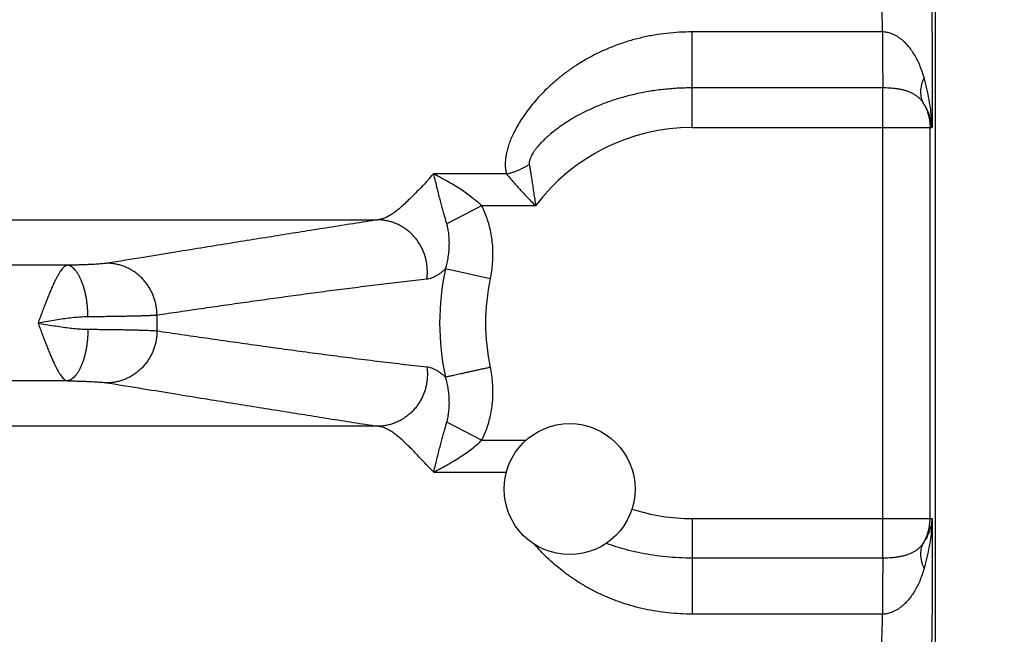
# Model space of a CAD drawing. Header units: inches. Extents: x 0 to 34, y 0 to 22.
# Tile 18 of 75: x 6.6 to 7.4, y 7.5 to 8. Entities that reach past the tile are written whole.
import ezdxf

# ---------------------------------------------------------------- set-up
doc = ezdxf.new("R2010")
doc.units = ezdxf.units.IN
doc.header["$LTSCALE"] = 1.87
doc.header["$MEASUREMENT"] = 0
doc.layers.get('0').update_dxf_attribs({"linetype": 'CONTINUOUS'})
doc.layers.add('DIMENSIONS', color=7, linetype='CONTINUOUS')
doc.styles.get("Standard").update_dxf_attribs({"font": 'txt', "width": 0.8})
doc.dimstyles.new('DIMSTYLE_1', dxfattribs={"dimtxt": 0.125, "dimasz": 0.18, "dimexe": 0.18, "dimexo": 0.0625, "dimgap": 0.09, "dimtad": 0, "dimtih": 1, "dimtoh": 1, "dimdec": 3, "dimzin": 4, "dimdsep": 46, "dimtxsty": 'STANDARD', "dimblk": '_FILLED', "dimblk1": '_FILLED', "dimblk2": '_FILLED', "dimcen": 0.09, "dimadec": 0, "dimazin": 0, "dimtp": 0.01, "dimtm": 0.01, "dimtfac": 1, "dimtdec": 3, "dimtofl": 0, "dimtmove": 0, "dimatfit": 3, "dimldrblk": '_FILLED', "dimfxl": 1, "dimtolj": 1, "dimtzin": 4, "dimarcsym": 0})

# ---------------------------------------------------------------- blocks, each defined once
blk = doc.blocks.new('_FILLED')
at = {"color": 0, "linetype": 'BYBLOCK'}
blk.add_solid([(0, 0), (-1, 0.1736), (-1, -0.1736)], dxfattribs=at)
blk = doc.blocks.new('*D3')
at = {"layer": 'DIMENSIONS', "color": 2, "linetype": 'CONTINUOUS'}
for p, q in [((7.29742, 8.36437), (8.99498, 8.36437)), ((8.86998, 8.36437), (8.86998, 7.1957)), ((8.86998, 4.81437), (8.86998, 6.9457)), ((7.42974, 4.81437), (8.99498, 4.81437))]:
    blk.add_line(p, q, dxfattribs=at)
at = {"layer": 'DIMENSIONS', "color": 2, "linetype": 'CONTINUOUS', "xscale": 0.18, "yscale": 0.18, "zscale": 0.18}
for p, rotation in [((8.86998, 8.36437), 90), ((8.86998, 4.81437), 270)]:
    blk.add_blockref('_FILLED', p, dxfattribs=dict(at, rotation=rotation))
at = {"layer": 'DIMENSIONS', "color": 2, "linetype": 'CONTINUOUS', "width": 0.8}
for s, p in [('[', (8.83248, 7.0082)), (']', (9.43248, 7.0082)), ('3.550', (8.20748, 7.0082)), ('90.17', (8.93248, 7.0082))]:
    blk.add_text(s, height=0.125, dxfattribs=at).set_placement(p)

msp = doc.modelspace()

# ---------------------------------------------------------------- linework, layer by layer
at = {"color": 7, "linetype": 'CONTINUOUS'}
for p, q in [((7.36992, 4.91428), (7.36992, 8.19691)), ((7.32685, 7.97107), (7.17192, 7.97106)), ((7.17192, 7.89329), (7.17192, 7.97106)), ((7.3269, 7.92553), (7.17192, 7.92553)), ((7.3269, 7.54322), (7.3269, 7.92553)), ((7.17192, 7.89329), (7.36701, 7.89329)), ((7.36545, 7.57546), (7.36545, 7.89329)), ((7.02107, 7.85558), (6.96162, 7.85558)), ((7.00088, 7.8297), (6.97255, 7.81502)), ((7.04477, 7.8297), (7.00088, 7.8297)), ((4.3543, 7.81829), (6.91654, 7.81829)), ((6.66394, 7.78134), (4.6069, 7.78134)), ((7.00794, 7.7704), (6.97154, 7.7784)), ((6.66394, 7.68741), (4.6069, 7.68741)), ((7.00088, 7.63905), (6.97255, 7.65373)), ((6.91654, 7.65046), (4.3543, 7.65046)), ((7.00088, 7.63905), (7.03691, 7.63905)), ((6.96189, 7.61316), (7.02099, 7.61316)), ((7.17192, 7.57546), (7.36701, 7.57546)), ((7.17192, 7.57546), (7.17192, 7.49768)), ((7.3269, 7.54322), (7.17192, 7.54322)), ((7.32685, 7.49768), (7.17192, 7.49768))]:
    msp.add_line(p, q, dxfattribs=at)
msp.add_circle((7.07242, 7.59937), 0.05325, dxfattribs=at)
for radius, start, end in [(0.15892, 90, 143.14108), (0.20516, 167.60957, 192.38963), (0.16789, 167.60973, 192.39032), (0.43504, 179.16876, 180.83124), (0.15892, 252.12139, 270)]:
    msp.add_arc((7.17192, 7.73437), radius, start, end, dxfattribs=at)
for points, knots in [([(7.36081, 8.08542), (7.36099, 8.08523), (7.3613, 8.08457), (7.36168, 8.08331), (7.36207, 8.08146), (7.36246, 8.07906), (7.36284, 8.0761), (7.36322, 8.07258), (7.36359, 8.06854), (7.36395, 8.06397), (7.3643, 8.05891), (7.36463, 8.05338), (7.36495, 8.04738), (7.36525, 8.04095), (7.36553, 8.0341), (7.36579, 8.02686), (7.36604, 8.01926), (7.36626, 8.01133), (7.36646, 8.0031), (7.36664, 7.99461), (7.3668, 7.98589), (7.36693, 7.97696), (7.36704, 7.96785), (7.36713, 7.95861), (7.36718, 7.94925), (7.36722, 7.93983), (7.36723, 7.93039), (7.36721, 7.92097), (7.36717, 7.91163), (7.3671, 7.90241), (7.36704, 7.89631), (7.36701, 7.89329)], [0, 0, 0, 0, 0.004148, 0.011013, 0.020752, 0.0334, 0.048941, 0.067325, 0.088467, 0.112269, 0.138633, 0.167471, 0.198693, 0.232196, 0.267853, 0.30553, 0.345073, 0.386327, 0.42913, 0.473308, 0.518684, 0.565112, 0.612446, 0.660539, 0.709215, 0.75824, 0.807364, 0.856341, 0.904928, 0.952887, 1, 1, 1, 1]), ([(7.32685, 7.97107), (7.3268, 7.97335), (7.32669, 7.97787), (7.3265, 7.98453), (7.32629, 7.99097), (7.32605, 7.99716), (7.32579, 8.00308), (7.3255, 8.00869), (7.3252, 8.01398), (7.32487, 8.01893), (7.32453, 8.0235), (7.32417, 8.02768), (7.3238, 8.03145), (7.32341, 8.0348), (7.32301, 8.03771), (7.32261, 8.04017), (7.3222, 8.04217), (7.32178, 8.04371), (7.32138, 8.04477), (7.32104, 8.04532), (7.32084, 8.04546)], [0, 0, 0, 0, 0.091707, 0.180797, 0.266917, 0.349724, 0.428883, 0.504066, 0.574931, 0.641151, 0.702437, 0.758544, 0.809237, 0.854296, 0.893545, 0.926846, 0.954106, 0.975284, 0.990446, 1, 1, 1, 1]), ([(7.17192, 7.97106), (7.1685, 7.97106), (7.16164, 7.97087), (7.15137, 7.97), (7.14116, 7.96855), (7.13106, 7.96651), (7.12112, 7.96389), (7.11142, 7.9607), (7.10201, 7.95696), (7.09296, 7.95271), (7.08435, 7.94802), (7.07624, 7.94295), (7.06868, 7.93758), (7.0617, 7.93202), (7.05534, 7.92633), (7.04957, 7.92061), (7.0444, 7.91492), (7.03982, 7.90933), (7.0358, 7.90388), (7.03231, 7.89861), (7.02932, 7.89355), (7.02681, 7.88873), (7.02475, 7.88415), (7.02308, 7.87982), (7.02181, 7.87572), (7.02088, 7.87185), (7.02029, 7.86819), (7.02002, 7.86474), (7.02006, 7.86149), (7.02039, 7.85845), (7.02081, 7.85651), (7.02107, 7.85558)], [0, 0, 0, 0, 0.048976, 0.098145, 0.147381, 0.196569, 0.245603, 0.294363, 0.342713, 0.390443, 0.437292, 0.482989, 0.527266, 0.569889, 0.610661, 0.649428, 0.686092, 0.720589, 0.752895, 0.783016, 0.810994, 0.836893, 0.860806, 0.882882, 0.903274, 0.922186, 0.939795, 0.956258, 0.971698, 0.986237, 1, 1, 1, 1]), ([(7.32685, 7.97107), (7.32685, 7.97004), (7.32685, 7.96796), (7.32686, 7.96482), (7.32686, 7.96163), (7.32686, 7.95841), (7.32687, 7.95518), (7.32687, 7.95198), (7.32687, 7.94881), (7.32687, 7.94571), (7.32688, 7.94269), (7.32688, 7.93978), (7.32688, 7.93699), (7.32689, 7.93435), (7.32689, 7.93188), (7.32689, 7.92958), (7.3269, 7.92749), (7.3269, 7.92616), (7.3269, 7.92553)], [0, 0, 0, 0, 0.067599, 0.136783, 0.207057, 0.277929, 0.348901, 0.419475, 0.489154, 0.557449, 0.623881, 0.687983, 0.749306, 0.807418, 0.861912, 0.912405, 0.958542, 1, 1, 1, 1]), ([(7.36052, 7.93396), (7.36004, 7.93569), (7.35897, 7.93911), (7.35706, 7.94409), (7.35487, 7.94879), (7.35245, 7.95307), (7.34991, 7.95683), (7.34735, 7.96), (7.34485, 7.96263), (7.34244, 7.96476), (7.34014, 7.96649), (7.33795, 7.96785), (7.33588, 7.96891), (7.33393, 7.96971), (7.33208, 7.97031), (7.33031, 7.97071), (7.32858, 7.97097), (7.32743, 7.97105), (7.32685, 7.97107)], [0, 0, 0, 0, 0.101081, 0.201519, 0.299401, 0.392517, 0.477977, 0.554141, 0.621457, 0.681379, 0.734952, 0.783052, 0.826354, 0.865552, 0.901508, 0.935191, 0.967648, 1, 1, 1, 1]), ([(7.36052, 7.93396), (7.36014, 7.93314), (7.35944, 7.9315), (7.35861, 7.92902), (7.35802, 7.92656), (7.35768, 7.92416), (7.35759, 7.92182), (7.35775, 7.91956), (7.35816, 7.9174), (7.35881, 7.91536), (7.35942, 7.91408), (7.35975, 7.91347)], [0, 0, 0, 0, 0.1276, 0.250582, 0.368938, 0.482797, 0.592438, 0.698303, 0.800995, 0.901267, 1, 1, 1, 1]), ([(7.36701, 7.89329), (7.36697, 7.8956), (7.36675, 7.90047), (7.36598, 7.90809), (7.36471, 7.91632), (7.3629, 7.92503), (7.36137, 7.93095), (7.36052, 7.93396)], [0, 0, 0, 0, 0.167663, 0.353927, 0.556477, 0.772778, 1, 1, 1, 1]), ([(7.17192, 7.92553), (7.16792, 7.92553), (7.15995, 7.92531), (7.1481, 7.92431), (7.13646, 7.92268), (7.12516, 7.92043), (7.11428, 7.91761), (7.10392, 7.91426), (7.09424, 7.9105), (7.08547, 7.90649), (7.07781, 7.90245), (7.07125, 7.89853), (7.06566, 7.89482), (7.0609, 7.89133), (7.05684, 7.88806), (7.05338, 7.88501), (7.05045, 7.88219), (7.04798, 7.87958), (7.04591, 7.87718), (7.04419, 7.87497), (7.0428, 7.87295), (7.04168, 7.8711), (7.04083, 7.86943), (7.04021, 7.86792), (7.0398, 7.86658), (7.03957, 7.86539), (7.03951, 7.86434), (7.03956, 7.8637), (7.03961, 7.8634)], [0, 0, 0, 0, 0.077742, 0.154926, 0.231141, 0.305972, 0.378882, 0.449541, 0.517572, 0.580659, 0.636815, 0.685926, 0.729123, 0.767185, 0.800768, 0.830444, 0.856672, 0.879853, 0.900316, 0.918347, 0.934183, 0.948052, 0.960156, 0.970655, 0.979696, 0.987459, 0.994153, 1, 1, 1, 1]), ([(7.35975, 7.91347), (7.35932, 7.91412), (7.35839, 7.91539), (7.35676, 7.91715), (7.35492, 7.91873), (7.35287, 7.92014), (7.35064, 7.92135), (7.34826, 7.92237), (7.34576, 7.92322), (7.34317, 7.92391), (7.34051, 7.92445), (7.33782, 7.92487), (7.3351, 7.92517), (7.33237, 7.92538), (7.32963, 7.9255), (7.32781, 7.92553), (7.3269, 7.92553)], [0, 0, 0, 0, 0.064411, 0.129761, 0.196284, 0.264183, 0.33361, 0.404599, 0.477022, 0.550605, 0.624991, 0.699832, 0.774859, 0.849952, 0.925043, 1, 1, 1, 1]), ([(7.35975, 7.91347), (7.36022, 7.91271), (7.3611, 7.91116), (7.36225, 7.90876), (7.36323, 7.90629), (7.36403, 7.90376), (7.36466, 7.90119), (7.36511, 7.89857), (7.36538, 7.89594), (7.36545, 7.89417), (7.36545, 7.89329)], [0, 0, 0, 0, 0.125893, 0.251288, 0.37628, 0.501047, 0.625791, 0.750517, 0.875229, 1, 1, 1, 1]), ([(7.36701, 7.89329), (7.36691, 7.89466), (7.36657, 7.89743), (7.3656, 7.90156), (7.36415, 7.90567), (7.36221, 7.90969), (7.36062, 7.91223), (7.35975, 7.91347)], [0, 0, 0, 0, 0.189326, 0.385034, 0.58597, 0.791226, 1, 1, 1, 1]), ([(7.02107, 7.85558), (7.022, 7.8558), (7.02386, 7.85628), (7.02662, 7.85714), (7.02934, 7.85813), (7.03202, 7.85926), (7.03463, 7.86052), (7.03717, 7.86189), (7.03881, 7.86288), (7.03961, 7.8634)], [0, 0, 0, 0, 0.141684, 0.284547, 0.428123, 0.571935, 0.715501, 0.858345, 1, 1, 1, 1]), ([(7.03961, 7.8634), (7.03978, 7.86236), (7.04012, 7.8602), (7.04068, 7.85679), (7.04126, 7.85308), (7.04189, 7.84904), (7.04255, 7.84469), (7.04327, 7.83999), (7.04401, 7.83496), (7.04452, 7.83149), (7.04476, 7.8297)], [0, 0, 0, 0, 0.092173, 0.193177, 0.303373, 0.423044, 0.552343, 0.691422, 0.840577, 1, 1, 1, 1]), ([(6.95278, 7.84583), (6.95343, 7.84654), (6.95499, 7.84788), (6.95705, 7.85036), (6.95931, 7.85293), (6.96082, 7.85473), (6.96162, 7.85558)], [0, 0, 0, 0, 0.219178, 0.465387, 0.732726, 1, 1, 1, 1]), ([(7.00088, 7.8297), (6.99984, 7.8307), (6.9976, 7.83276), (6.9939, 7.83583), (6.98965, 7.83906), (6.98482, 7.84242), (6.97944, 7.84586), (6.97368, 7.84928), (6.96779, 7.85254), (6.96383, 7.8546), (6.96188, 7.85558)], [0, 0, 0, 0, 0.092303, 0.194249, 0.307353, 0.432971, 0.570093, 0.714866, 0.860499, 1, 1, 1, 1]), ([(6.97255, 7.81502), (6.97225, 7.81606), (6.97162, 7.81824), (6.97063, 7.82165), (6.96959, 7.82539), (6.96847, 7.82945), (6.96731, 7.83388), (6.9661, 7.83868), (6.9648, 7.8439), (6.96343, 7.84959), (6.96242, 7.85353), (6.96189, 7.85558)], [0, 0, 0, 0, 0.077402, 0.162107, 0.254401, 0.35484, 0.463707, 0.581426, 0.708905, 0.848551, 1, 1, 1, 1]), ([(7.02107, 7.85558), (7.02179, 7.85474), (7.02329, 7.85297), (7.02567, 7.85021), (7.02828, 7.84723), (7.03112, 7.84405), (7.0342, 7.84068), (7.0375, 7.83714), (7.04104, 7.83345), (7.04349, 7.83096), (7.04476, 7.8297)], [0, 0, 0, 0, 0.09462, 0.198418, 0.311286, 0.432959, 0.563045, 0.701145, 0.846941, 1, 1, 1, 1]), ([(6.95278, 7.84583), (6.95134, 7.84431), (6.94837, 7.8415), (6.9443, 7.83717), (6.94034, 7.83325), (6.93656, 7.82969), (6.93293, 7.82655), (6.92943, 7.82387), (6.92605, 7.82168), (6.92279, 7.81999), (6.91965, 7.81883), (6.91755, 7.8184), (6.91654, 7.81829)], [0, 0, 0, 0, 0.136439, 0.264647, 0.385225, 0.497596, 0.601379, 0.696503, 0.783181, 0.861964, 0.933833, 1, 1, 1, 1]), ([(7.00794, 7.7704), (7.00839, 7.77249), (7.00917, 7.77669), (7.0099, 7.78305), (7.01018, 7.78941), (7.01003, 7.79573), (7.00946, 7.80195), (7.00847, 7.80801), (7.00709, 7.81387), (7.00536, 7.81946), (7.0033, 7.82473), (7.00172, 7.82808), (7.00088, 7.8297)], [0, 0, 0, 0, 0.105312, 0.210468, 0.315104, 0.418868, 0.521416, 0.622398, 0.721308, 0.817576, 0.910642, 1, 1, 1, 1]), ([(6.91654, 7.81829), (6.90989, 7.81725), (6.89662, 7.81516), (6.87677, 7.81202), (6.85703, 7.80888), (6.83734, 7.80573), (6.81745, 7.80255), (6.79689, 7.79924), (6.77502, 7.79571), (6.75122, 7.79187), (6.72486, 7.7876), (6.70636, 7.78459), (6.69658, 7.783)], [0, 0, 0, 0, 0.090598, 0.18086, 0.270653, 0.35986, 0.449365, 0.541895, 0.640351, 0.747618, 0.866553, 1, 1, 1, 1]), ([(6.95634, 7.76998), (6.95651, 7.77116), (6.95675, 7.77354), (6.95681, 7.77712), (6.95658, 7.7807), (6.95605, 7.78425), (6.95523, 7.78774), (6.95412, 7.79115), (6.95274, 7.79446), (6.95109, 7.79763), (6.94918, 7.80065), (6.94704, 7.80348), (6.94467, 7.80612), (6.94209, 7.80855), (6.93932, 7.81073), (6.93639, 7.81267), (6.93331, 7.81434), (6.93011, 7.81573), (6.9268, 7.81683), (6.92342, 7.81764), (6.91999, 7.81814), (6.91769, 7.81827), (6.91654, 7.81829)], [0, 0, 0, 0, 0.050572, 0.101213, 0.151897, 0.202597, 0.253285, 0.303935, 0.35452, 0.405017, 0.455402, 0.505658, 0.555769, 0.605725, 0.65552, 0.70515, 0.754621, 0.803939, 0.853118, 0.902173, 0.951126, 1, 1, 1, 1]), ([(6.97154, 7.7784), (6.97202, 7.77998), (6.97288, 7.78322), (6.97384, 7.7882), (6.97444, 7.79326), (6.97468, 7.79825), (6.97457, 7.80303), (6.97416, 7.80747), (6.97349, 7.81143), (6.97288, 7.81389), (6.97255, 7.81502)], [0, 0, 0, 0, 0.133537, 0.271219, 0.409564, 0.545222, 0.67486, 0.795678, 0.905035, 1, 1, 1, 1]), ([(6.66394, 7.78134), (6.66359, 7.78127), (6.66286, 7.78101), (6.66178, 7.78033), (6.66069, 7.77931), (6.65956, 7.77799), (6.65837, 7.77637), (6.65715, 7.77444), (6.65589, 7.77222), (6.65459, 7.76973), (6.65326, 7.76699), (6.6519, 7.764), (6.65052, 7.7608), (6.64911, 7.7574), (6.64766, 7.75383), (6.6462, 7.75012), (6.64474, 7.74628), (6.64327, 7.74236), (6.64177, 7.73838), (6.6408, 7.7357), (6.64028, 7.73437)], [0, 0, 0, 0, 0.019764, 0.043294, 0.070836, 0.103268, 0.140936, 0.183648, 0.23138, 0.283991, 0.341206, 0.402729, 0.468214, 0.537271, 0.609471, 0.684318, 0.761298, 0.839897, 0.919598, 1, 1, 1, 1]), ([(6.69658, 7.783), (6.69616, 7.78293), (6.69522, 7.7828), (6.69365, 7.78263), (6.69178, 7.78246), (6.68962, 7.7823), (6.68718, 7.78215), (6.68449, 7.782), (6.68154, 7.78186), (6.67837, 7.78173), (6.675, 7.78161), (6.67145, 7.78151), (6.66774, 7.78141), (6.66522, 7.78136), (6.66394, 7.78134)], [0, 0, 0, 0, 0.039047, 0.08735, 0.144802, 0.211131, 0.28594, 0.368779, 0.459107, 0.556304, 0.659722, 0.76866, 0.882344, 1, 1, 1, 1]), ([(6.68088, 7.73943), (6.68087, 7.74062), (6.68079, 7.74298), (6.68056, 7.74651), (6.6802, 7.74999), (6.67973, 7.75339), (6.67914, 7.75669), (6.67845, 7.75987), (6.67765, 7.7629), (6.67675, 7.76576), (6.67576, 7.76844), (6.67468, 7.7709), (6.67353, 7.77315), (6.6723, 7.77514), (6.67102, 7.77689), (6.66968, 7.77836), (6.66829, 7.77956), (6.66687, 7.78047), (6.66542, 7.78108), (6.66443, 7.78129), (6.66394, 7.78134)], [0, 0, 0, 0, 0.074354, 0.14832, 0.221452, 0.293311, 0.363474, 0.431538, 0.497124, 0.559885, 0.619514, 0.675751, 0.728393, 0.77731, 0.822461, 0.863918, 0.901897, 0.936793, 0.969216, 1, 1, 1, 1]), ([(6.73692, 7.74068), (6.73693, 7.74184), (6.73684, 7.74414), (6.73644, 7.74758), (6.73576, 7.75097), (6.73481, 7.7543), (6.7336, 7.75754), (6.73214, 7.76067), (6.73043, 7.76366), (6.7285, 7.7665), (6.72634, 7.76917), (6.72398, 7.77165), (6.72143, 7.77392), (6.71871, 7.77596), (6.71584, 7.77777), (6.71284, 7.77933), (6.70972, 7.78062), (6.70652, 7.78165), (6.70324, 7.7824), (6.69992, 7.78287), (6.69769, 7.78299), (6.69658, 7.783)], [0, 0, 0, 0, 0.053337, 0.106699, 0.160064, 0.213404, 0.266696, 0.319916, 0.373043, 0.426059, 0.478946, 0.531694, 0.584292, 0.636736, 0.689026, 0.741164, 0.79316, 0.845024, 0.896772, 0.948424, 1, 1, 1, 1]), ([(6.97154, 7.7784), (6.97083, 7.77775), (6.96947, 7.77654), (6.96742, 7.77492), (6.96545, 7.77354), (6.96356, 7.7724), (6.96171, 7.77147), (6.9599, 7.77075), (6.95812, 7.77025), (6.95693, 7.77004), (6.95634, 7.76998)], [0, 0, 0, 0, 0.162248, 0.309651, 0.444661, 0.569457, 0.685941, 0.795594, 0.899796, 1, 1, 1, 1]), ([(6.95634, 7.76998), (6.95013, 7.7693), (6.93772, 7.76791), (6.91912, 7.76571), (6.90059, 7.76341), (6.88218, 7.76106), (6.86388, 7.75865), (6.84565, 7.75619), (6.82744, 7.75369), (6.80927, 7.75115), (6.79115, 7.74857), (6.77307, 7.74597), (6.755, 7.74334), (6.74295, 7.74157), (6.73692, 7.74068)], [0, 0, 0, 0, 0.08466, 0.16933, 0.253747, 0.337643, 0.420888, 0.503872, 0.586945, 0.669916, 0.752563, 0.834999, 0.917415, 1, 1, 1, 1]), ([(6.73692, 7.74068), (6.73626, 7.74063), (6.73477, 7.74053), (6.73233, 7.7404), (6.72945, 7.74027), (6.72615, 7.74015), (6.72245, 7.74004), (6.71836, 7.73994), (6.71391, 7.73984), (6.70912, 7.73975), (6.704, 7.73966), (6.69858, 7.73959), (6.6929, 7.73953), (6.68697, 7.73947), (6.68294, 7.73944), (6.68088, 7.73943)], [0, 0, 0, 0, 0.03583, 0.079593, 0.131076, 0.190029, 0.256172, 0.329193, 0.408744, 0.494446, 0.58589, 0.682638, 0.784232, 0.890188, 1, 1, 1, 1]), ([(6.68088, 7.73943), (6.67929, 7.73942), (6.67595, 7.7393), (6.67072, 7.7389), (6.6651, 7.73828), (6.65916, 7.73748), (6.65299, 7.73654), (6.64667, 7.73548), (6.64241, 7.73475), (6.64026, 7.73437)], [0, 0, 0, 0, 0.11648, 0.244979, 0.383708, 0.530543, 0.683553, 0.84067, 1, 1, 1, 1]), ([(6.64026, 7.73437), (6.64241, 7.734), (6.64666, 7.73327), (6.65298, 7.73221), (6.65915, 7.73126), (6.66509, 7.73046), (6.67072, 7.72984), (6.67595, 7.72944), (6.67929, 7.72933), (6.68088, 7.72932)], [0, 0, 0, 0, 0.15929, 0.316134, 0.469038, 0.616053, 0.755021, 0.883573, 1, 1, 1, 1]), ([(6.64028, 7.73437), (6.6408, 7.73303), (6.64177, 7.73035), (6.64328, 7.72638), (6.64474, 7.72246), (6.64621, 7.71862), (6.64767, 7.71491), (6.64911, 7.71135), (6.65051, 7.70795), (6.6519, 7.70475), (6.65326, 7.70176), (6.65459, 7.69902), (6.65589, 7.69653), (6.65715, 7.69431), (6.65837, 7.69239), (6.65956, 7.69077), (6.66068, 7.68944), (6.66178, 7.68842), (6.66285, 7.68774), (6.66359, 7.68747), (6.66394, 7.68741)], [0, 0, 0, 0, 0.080325, 0.160068, 0.238663, 0.315615, 0.390423, 0.462586, 0.531623, 0.597106, 0.658633, 0.71585, 0.768442, 0.816158, 0.858889, 0.89651, 0.92895, 0.95665, 0.980219, 1, 1, 1, 1]), ([(6.68088, 7.72932), (6.68087, 7.72813), (6.68079, 7.72576), (6.68056, 7.72224), (6.6802, 7.71876), (6.67973, 7.71536), (6.67914, 7.71206), (6.67845, 7.70888), (6.67765, 7.70585), (6.67675, 7.70298), (6.67576, 7.70031), (6.67468, 7.69784), (6.67353, 7.6956), (6.6723, 7.6936), (6.67102, 7.69186), (6.66968, 7.69038), (6.66829, 7.68919), (6.66687, 7.68828), (6.66542, 7.68766), (6.66443, 7.68746), (6.66394, 7.68741)], [0, 0, 0, 0, 0.074355, 0.148322, 0.221454, 0.293314, 0.363478, 0.431542, 0.497128, 0.559889, 0.619518, 0.675754, 0.728395, 0.777312, 0.822462, 0.863919, 0.901898, 0.936794, 0.969216, 1, 1, 1, 1]), ([(6.68088, 7.72932), (6.68294, 7.7293), (6.68697, 7.72927), (6.6929, 7.72922), (6.69858, 7.72916), (6.704, 7.72908), (6.70912, 7.729), (6.71391, 7.72891), (6.71836, 7.72881), (6.72245, 7.7287), (6.72615, 7.72859), (6.72945, 7.72847), (6.73233, 7.72835), (6.73477, 7.72822), (6.73626, 7.72812), (6.73692, 7.72806)], [0, 0, 0, 0, 0.109813, 0.215769, 0.317362, 0.41411, 0.505554, 0.591256, 0.670807, 0.743827, 0.809971, 0.868924, 0.920407, 0.96417, 1, 1, 1, 1]), ([(6.73692, 7.72806), (6.73693, 7.72691), (6.73684, 7.7246), (6.73644, 7.72117), (6.73576, 7.71777), (6.73481, 7.71444), (6.7336, 7.71121), (6.73214, 7.70808), (6.73043, 7.70508), (6.7285, 7.70224), (6.72634, 7.69958), (6.72398, 7.6971), (6.72143, 7.69483), (6.71871, 7.69278), (6.71584, 7.69098), (6.71284, 7.68942), (6.70972, 7.68812), (6.70652, 7.6871), (6.70324, 7.68635), (6.69992, 7.68588), (6.69769, 7.68576), (6.69658, 7.68574)], [0, 0, 0, 0, 0.053337, 0.1067, 0.160065, 0.213406, 0.266698, 0.319919, 0.373046, 0.426062, 0.47895, 0.531697, 0.584295, 0.636739, 0.689029, 0.741167, 0.793162, 0.845026, 0.896774, 0.948425, 1, 1, 1, 1]), ([(6.73692, 7.72806), (6.7435, 7.72709), (6.75665, 7.72516), (6.77636, 7.7223), (6.7961, 7.71947), (6.8159, 7.71667), (6.83575, 7.71391), (6.85564, 7.7112), (6.87558, 7.70855), (6.89562, 7.70596), (6.91579, 7.70344), (6.93604, 7.70103), (6.94957, 7.6995), (6.95634, 7.69877)], [0, 0, 0, 0, 0.090107, 0.180021, 0.270002, 0.360309, 0.450965, 0.541613, 0.632313, 0.723578, 0.815464, 0.907697, 1, 1, 1, 1]), ([(6.95634, 7.69877), (6.95651, 7.69759), (6.95675, 7.69521), (6.95681, 7.69163), (6.95658, 7.68805), (6.95605, 7.6845), (6.95522, 7.681), (6.95412, 7.67759), (6.95273, 7.67429), (6.95109, 7.67112), (6.94918, 7.6681), (6.94704, 7.66526), (6.94467, 7.66262), (6.94209, 7.6602), (6.93932, 7.65801), (6.93639, 7.65608), (6.93331, 7.65441), (6.93011, 7.65301), (6.9268, 7.65191), (6.92342, 7.65111), (6.91999, 7.6506), (6.91769, 7.65047), (6.91654, 7.65046)], [0, 0, 0, 0, 0.05057, 0.10121, 0.151893, 0.202592, 0.25328, 0.303929, 0.354514, 0.40501, 0.455396, 0.505652, 0.555764, 0.60572, 0.655515, 0.705146, 0.754617, 0.803936, 0.853116, 0.902172, 0.951125, 1, 1, 1, 1]), ([(6.95634, 7.69877), (6.95696, 7.6987), (6.95821, 7.69848), (6.96007, 7.69793), (6.96193, 7.69718), (6.9638, 7.69621), (6.96569, 7.69505), (6.96762, 7.69368), (6.96958, 7.6921), (6.97088, 7.69096), (6.97154, 7.69035)], [0, 0, 0, 0, 0.106018, 0.214904, 0.328117, 0.446945, 0.57257, 0.70602, 0.848224, 1, 1, 1, 1]), ([(7.00793, 7.69835), (7.00684, 7.69811), (7.00466, 7.69763), (7.00141, 7.69691), (6.99821, 7.69621), (6.99508, 7.69552), (6.99205, 7.69486), (6.98914, 7.69422), (6.98638, 7.69361), (6.98377, 7.69304), (6.98136, 7.69251), (6.97914, 7.69202), (6.97715, 7.69158), (6.97538, 7.6912), (6.97387, 7.69086), (6.97261, 7.69059), (6.97187, 7.69042), (6.97154, 7.69035)], [0, 0, 0, 0, 0.090233, 0.179777, 0.267953, 0.354088, 0.437528, 0.517638, 0.593808, 0.665459, 0.732046, 0.793061, 0.848041, 0.896568, 0.938272, 0.972835, 1, 1, 1, 1]), ([(7.00088, 7.63905), (7.00171, 7.64065), (7.00329, 7.64399), (7.00535, 7.64925), (7.00708, 7.65483), (7.00846, 7.66069), (7.00945, 7.66675), (7.01003, 7.67296), (7.01018, 7.67928), (7.0099, 7.68565), (7.00917, 7.69203), (7.0084, 7.69625), (7.00793, 7.69835)], [0, 0, 0, 0, 0.08888, 0.181695, 0.277864, 0.376754, 0.477717, 0.580218, 0.683969, 0.788702, 0.894142, 1, 1, 1, 1]), ([(6.66394, 7.68741), (6.66522, 7.68739), (6.66774, 7.68733), (6.67145, 7.68724), (6.675, 7.68713), (6.67837, 7.68701), (6.68154, 7.68689), (6.68449, 7.68675), (6.68718, 7.6866), (6.68962, 7.68644), (6.69178, 7.68628), (6.69365, 7.68611), (6.69522, 7.68594), (6.69616, 7.68581), (6.69658, 7.68574)], [0, 0, 0, 0, 0.117656, 0.23134, 0.340278, 0.443696, 0.540893, 0.631221, 0.714059, 0.788869, 0.855198, 0.91265, 0.960953, 1, 1, 1, 1]), ([(6.69658, 7.68574), (6.70636, 7.68415), (6.72486, 7.68115), (6.75122, 7.67688), (6.77502, 7.67303), (6.79689, 7.66951), (6.81745, 7.6662), (6.83734, 7.66301), (6.85703, 7.65987), (6.87677, 7.65673), (6.89662, 7.65359), (6.90989, 7.6515), (6.91654, 7.65046)], [0, 0, 0, 0, 0.133447, 0.252382, 0.359649, 0.458105, 0.550635, 0.64014, 0.729347, 0.81914, 0.909402, 1, 1, 1, 1]), ([(6.97255, 7.65373), (6.97288, 7.65485), (6.97348, 7.6573), (6.97415, 7.66126), (6.97457, 7.66569), (6.97468, 7.67047), (6.97444, 7.67546), (6.97384, 7.68053), (6.97289, 7.68552), (6.97202, 7.68877), (6.97153, 7.69035)], [0, 0, 0, 0, 0.094578, 0.203702, 0.32441, 0.454024, 0.589755, 0.728258, 0.866174, 1, 1, 1, 1]), ([(6.96189, 7.61316), (6.96244, 7.61522), (6.96344, 7.61918), (6.96482, 7.62488), (6.96611, 7.63009), (6.96731, 7.63489), (6.96847, 7.6393), (6.96959, 7.64336), (6.97063, 7.6471), (6.97162, 7.65051), (6.97225, 7.65269), (6.97255, 7.65373)], [0, 0, 0, 0, 0.152563, 0.291846, 0.419353, 0.536833, 0.645348, 0.745639, 0.837923, 0.922642, 1, 1, 1, 1]), ([(6.96189, 7.61316), (6.96025, 7.61485), (6.95708, 7.61816), (6.95247, 7.62302), (6.94811, 7.62761), (6.94398, 7.63188), (6.94005, 7.63578), (6.9363, 7.63929), (6.93271, 7.64237), (6.92926, 7.64499), (6.92594, 7.64714), (6.92272, 7.64878), (6.91961, 7.64992), (6.91754, 7.65034), (6.91654, 7.65046)], [0, 0, 0, 0, 0.118299, 0.230794, 0.337068, 0.436819, 0.529821, 0.615942, 0.695212, 0.767747, 0.833843, 0.894069, 0.949158, 1, 1, 1, 1]), ([(6.96189, 7.61316), (6.96379, 7.61412), (6.96769, 7.61615), (6.97353, 7.61938), (6.97931, 7.62281), (6.98472, 7.62627), (6.98959, 7.62964), (6.99386, 7.63288), (6.99758, 7.63598), (6.99984, 7.63804), (7.00088, 7.63905)], [0, 0, 0, 0, 0.135664, 0.28088, 0.426697, 0.564713, 0.691009, 0.804738, 0.907235, 1, 1, 1, 1]), ([(7.35975, 7.55528), (7.36022, 7.55604), (7.3611, 7.55759), (7.36225, 7.55999), (7.36323, 7.56246), (7.36403, 7.56499), (7.36466, 7.56756), (7.36511, 7.57017), (7.36538, 7.57281), (7.36545, 7.57457), (7.36545, 7.57546)], [0, 0, 0, 0, 0.125893, 0.251288, 0.37628, 0.501047, 0.625791, 0.750517, 0.875229, 1, 1, 1, 1]), ([(7.36701, 7.57546), (7.36691, 7.57409), (7.36657, 7.57132), (7.3656, 7.56719), (7.36415, 7.56307), (7.36221, 7.55906), (7.36062, 7.55652), (7.35975, 7.55528)], [0, 0, 0, 0, 0.189273, 0.385002, 0.585969, 0.791254, 1, 1, 1, 1]), ([(7.36701, 7.57545), (7.36697, 7.57315), (7.36675, 7.56828), (7.36599, 7.56066), (7.36471, 7.55243), (7.3629, 7.54372), (7.36138, 7.5378), (7.36052, 7.53479)], [0, 0, 0, 0, 0.167533, 0.353691, 0.556199, 0.772567, 1, 1, 1, 1]), ([(7.36701, 7.57546), (7.36704, 7.57243), (7.3671, 7.56633), (7.36717, 7.55711), (7.36721, 7.54777), (7.36723, 7.53836), (7.36722, 7.52892), (7.36718, 7.5195), (7.36713, 7.51014), (7.36704, 7.50089), (7.36693, 7.49179), (7.3668, 7.48286), (7.36664, 7.47414), (7.36646, 7.46564), (7.36626, 7.45742), (7.36604, 7.44949), (7.36579, 7.44189), (7.36553, 7.43465), (7.36525, 7.4278), (7.36495, 7.42136), (7.36463, 7.41537), (7.3643, 7.40983), (7.36395, 7.40477), (7.36359, 7.40021), (7.36322, 7.39616), (7.36284, 7.39265), (7.36246, 7.38969), (7.36207, 7.38728), (7.36168, 7.38544), (7.3613, 7.38417), (7.36099, 7.38351), (7.36081, 7.38332)], [0, 0, 0, 0, 0.047113, 0.095072, 0.143659, 0.192636, 0.24176, 0.290785, 0.339461, 0.387554, 0.434888, 0.481316, 0.526692, 0.57087, 0.613673, 0.654926, 0.69447, 0.732147, 0.767804, 0.801307, 0.832529, 0.861366, 0.88773, 0.911532, 0.932675, 0.951059, 0.966599, 0.979248, 0.988987, 0.995852, 1, 1, 1, 1]), ([(7.17192, 7.49768), (7.1687, 7.49768), (7.16225, 7.49785), (7.15259, 7.49862), (7.14297, 7.49991), (7.13344, 7.50171), (7.12404, 7.50403), (7.11483, 7.50687), (7.10586, 7.51019), (7.09719, 7.51398), (7.08887, 7.51819), (7.08097, 7.52278), (7.07353, 7.52766), (7.06659, 7.53278), (7.06017, 7.53805), (7.0543, 7.54341), (7.04895, 7.54879), (7.04565, 7.55246), (7.04409, 7.55428)], [0, 0, 0, 0, 0.066947, 0.134162, 0.201489, 0.268785, 0.335919, 0.402751, 0.469115, 0.534809, 0.599522, 0.662934, 0.724737, 0.784617, 0.842251, 0.89743, 0.950045, 1, 1, 1, 1]), ([(7.17192, 7.54322), (7.1684, 7.54322), (7.16137, 7.54339), (7.1509, 7.54416), (7.14059, 7.54544), (7.1305, 7.5472), (7.12071, 7.54942), (7.11127, 7.55207), (7.10517, 7.55413), (7.10219, 7.55522)], [0, 0, 0, 0, 0.148576, 0.296362, 0.44267, 0.586842, 0.728222, 0.866158, 1, 1, 1, 1]), ([(7.35975, 7.55528), (7.35932, 7.55463), (7.35839, 7.55335), (7.35676, 7.5516), (7.35491, 7.55001), (7.35286, 7.54861), (7.35063, 7.5474), (7.34825, 7.54638), (7.34575, 7.54553), (7.34316, 7.54484), (7.3405, 7.5443), (7.33781, 7.54388), (7.33509, 7.54357), (7.33236, 7.54336), (7.32963, 7.54324), (7.32781, 7.54322), (7.3269, 7.54322)], [0, 0, 0, 0, 0.064436, 0.129812, 0.196362, 0.264293, 0.333754, 0.404776, 0.47723, 0.550853, 0.625282, 0.700147, 0.775153, 0.850187, 0.925179, 1, 1, 1, 1]), ([(7.35975, 7.55528), (7.35942, 7.55467), (7.35881, 7.55339), (7.35816, 7.55134), (7.35775, 7.54919), (7.35759, 7.54693), (7.35768, 7.54459), (7.35802, 7.54218), (7.35861, 7.53973), (7.35944, 7.53725), (7.36014, 7.53561), (7.36052, 7.53479)], [0, 0, 0, 0, 0.098733, 0.199005, 0.301697, 0.407562, 0.517203, 0.631062, 0.749418, 0.8724, 1, 1, 1, 1]), ([(7.3269, 7.54322), (7.3269, 7.54259), (7.3269, 7.54126), (7.32689, 7.53916), (7.32689, 7.53687), (7.32689, 7.53439), (7.32688, 7.53175), (7.32688, 7.52897), (7.32688, 7.52606), (7.32687, 7.52304), (7.32687, 7.51994), (7.32687, 7.51677), (7.32687, 7.51356), (7.32686, 7.51034), (7.32686, 7.50712), (7.32686, 7.50393), (7.32685, 7.50078), (7.32685, 7.49871), (7.32685, 7.49768)], [0, 0, 0, 0, 0.041458, 0.087596, 0.13809, 0.192584, 0.250697, 0.31202, 0.376122, 0.442555, 0.51085, 0.580529, 0.651102, 0.722073, 0.792945, 0.863219, 0.932402, 1, 1, 1, 1]), ([(7.36052, 7.53479), (7.36004, 7.53306), (7.35896, 7.52963), (7.35705, 7.52465), (7.35486, 7.51994), (7.35244, 7.51565), (7.34989, 7.51189), (7.34733, 7.50872), (7.34483, 7.5061), (7.34242, 7.50397), (7.34012, 7.50225), (7.33793, 7.50089), (7.33586, 7.49983), (7.33391, 7.49903), (7.33207, 7.49844), (7.3303, 7.49803), (7.32857, 7.49777), (7.32742, 7.4977), (7.32685, 7.49768)], [0, 0, 0, 0, 0.10122, 0.201787, 0.299783, 0.392992, 0.478471, 0.554613, 0.621897, 0.681796, 0.735353, 0.783438, 0.826723, 0.865893, 0.901802, 0.935417, 0.967778, 1, 1, 1, 1]), ([(7.32084, 7.42329), (7.32104, 7.42343), (7.32138, 7.42397), (7.32178, 7.42504), (7.3222, 7.42658), (7.32261, 7.42857), (7.32301, 7.43103), (7.32341, 7.43394), (7.3238, 7.43729), (7.32417, 7.44107), (7.32453, 7.44525), (7.32487, 7.44982), (7.3252, 7.45476), (7.3255, 7.46005), (7.32579, 7.46567), (7.32605, 7.47159), (7.32629, 7.47778), (7.3265, 7.48422), (7.32669, 7.49088), (7.3268, 7.49539), (7.32685, 7.49768)], [0, 0, 0, 0, 0.009554, 0.024716, 0.045894, 0.073154, 0.106456, 0.145704, 0.190763, 0.241456, 0.297563, 0.358849, 0.425069, 0.495934, 0.571117, 0.650276, 0.733083, 0.819203, 0.908293, 1, 1, 1, 1])]:
    msp.add_open_spline(points, degree=3, knots=knots, dxfattribs=at)

# ---------------------------------------------------------------- dimensions: what is measured, and where the dimension line sits
at = {"layer": 'DIMENSIONS', "color": 2, "linetype": 'CONTINUOUS'}
dim = msp.add_linear_dim(base=(8.86998, 8.36437), p1=(7.42974, 4.81437), p2=(7.29742, 8.36437), angle=90, dimstyle='DIMSTYLE_1', dxfattribs=at)
dim.commit()
dim.dimension.update_dxf_attribs({"geometry": '*D3', "text_midpoint": (8.86998, 7.0707), "dimtype": 160})

doc.saveas('drawing.dxf')
